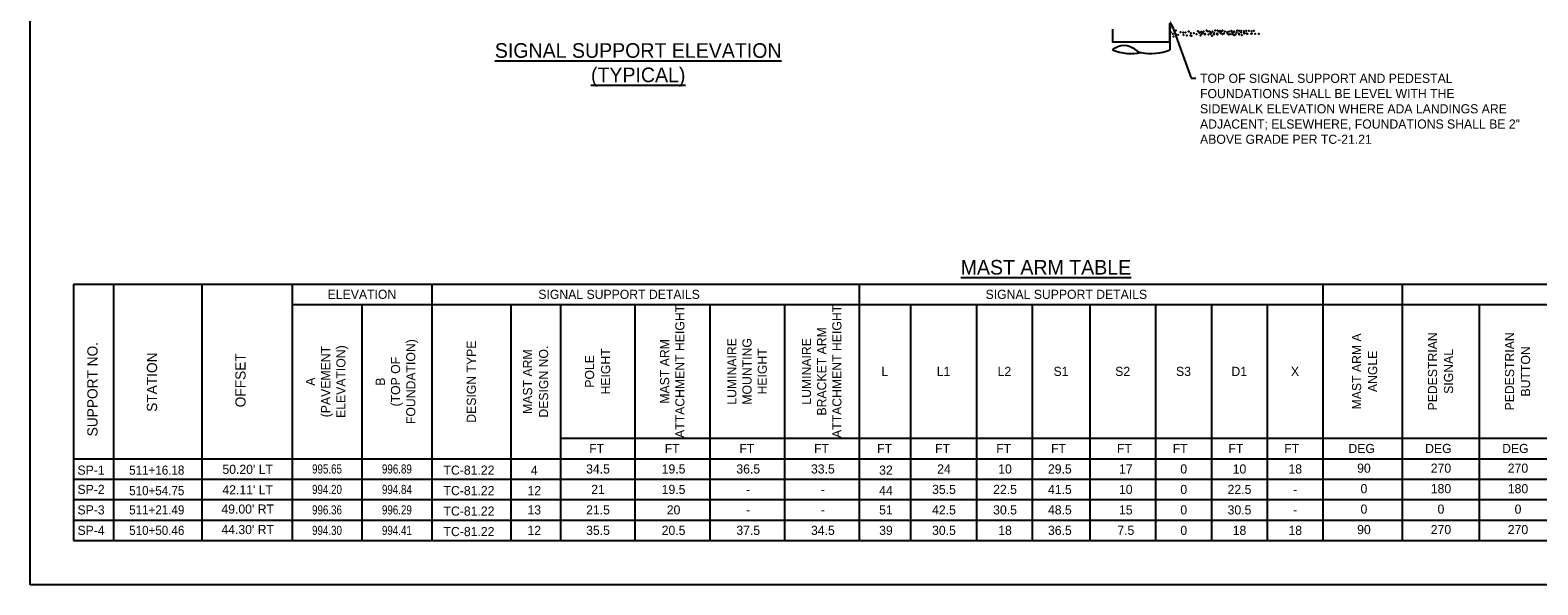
# Model space of a CAD drawing. Header units: feet. Extents: x -492 to 323056, y -284 to 581286.
# Tile 5 of 33: x 63.56 to 84.19, y -138.07 to -130.48. Entities that reach past the tile are written whole.
import ezdxf
from ezdxf import colors
from ezdxf.entities.mleader import LeaderData, LeaderLine
from ezdxf.enums import TextEntityAlignment as Align
from ezdxf.math import Vec2, Vec3

# ---------------------------------------------------------------- set-up
doc = ezdxf.new("R2010")
doc.units = ezdxf.units.FT
doc.header["$MEASUREMENT"] = 0
doc.layers.add('COLUMNS', color=6, linetype='Continuous', plot=False)
for name, color, linetype in [('SH_Data', 7, 'Continuous'), ('ST_Details', 4, 'Continuous'), ('TEXT-DED', 10, 'Continuous')]:
    doc.layers.add(name, color=color, linetype=linetype)
doc.styles.add('Slanted-Normal', font='font31.shx', dxfattribs={"height": 0.14})

msp = doc.modelspace()

# ---------------------------------------------------------------- linework, layer by layer
at = {"layer": 'COLUMNS', "color": 1}
msp.add_lwpolyline([(63.55946, -138.06895), (63.55946, -117.31895), (93.93446, -117.31895), (93.93446, -138.06895)], close=True, dxfattribs=at)
at = {"layer": 'SH_Data'}
for p, q in [((64.15318, -133.95572), (91.8209, -133.95572)), ((64.15318, -133.95572), (64.15318, -137.46396)), ((64.69962, -133.95572), (64.69962, -137.46396)), ((65.91064, -133.95572), (65.91064, -137.46396)), ((67.14362, -133.95572), (67.14362, -137.46396)), ((69.05664, -133.95572), (69.05664, -137.46396)), ((74.90272, -133.95572), (74.90272, -137.46396)), ((81.25039, -133.95572), (81.25039, -137.46396)), ((82.33383, -133.95572), (82.33383, -137.46396)), ((67.14362, -134.23572), (91.8209, -134.23572)), ((68.10013, -134.23572), (68.10013, -137.46396)), ((70.13842, -134.23572), (70.13842, -137.46396)), ((70.81574, -134.23572), (70.81574, -137.46396)), ((71.83532, -134.23572), (71.83532, -137.46396)), ((72.85923, -134.23572), (72.85923, -137.46396)), ((73.88097, -134.23572), (73.88097, -137.46396)), ((75.60807, -134.23572), (75.60807, -137.46396)), ((76.51042, -134.23572), (76.51042, -137.46396)), ((77.27344, -134.23572), (77.27344, -137.46396)), ((78.05896, -134.23572), (78.05896, -137.46396)), ((78.9613, -134.23572), (78.9613, -137.46396)), ((79.72433, -134.23572), (79.72433, -137.46396)), ((80.48736, -134.23572), (80.48736, -137.46396)), ((83.38795, -134.23572), (83.38795, -137.46396)), ((70.81574, -136.06396), (91.8209, -136.06396)), ((64.15318, -136.34396), (91.8209, -136.34396)), ((64.15318, -137.46396), (91.8209, -137.46396))]:
    msp.add_line(p, q, dxfattribs=at)
at = {"layer": 'SH_Data', "color": 247}
for p in [(79.1687, -130.5097), (79.19485, -130.53323), (79.20531, -130.56983), (79.23668, -130.48616), (79.23668, -130.48616), (79.23668, -130.48616), (79.23668, -130.53584), (79.23668, -130.53584), (79.27067, -130.5463), (79.30205, -130.5097), (79.30205, -130.5097), (79.33604, -130.51493), (79.34127, -130.5463), (79.37003, -130.51231), (79.37003, -130.51231), (79.38834, -130.55415), (79.40925, -130.49924), (79.40925, -130.49924), (79.41685, -130.49963), (79.43802, -130.55415), (79.44299, -130.52316), (79.45345, -130.55977), (79.48483, -130.52578), (79.48483, -130.52578), (79.51882, -130.53624), (79.53757, -130.49628), (79.5502, -130.49963), (79.5502, -130.49963), (79.56371, -130.51981), (79.57417, -130.55641), (79.58419, -130.50486), (79.58942, -130.53624), (79.60555, -130.52242), (79.60555, -130.52242), (79.61818, -130.50224), (79.61818, -130.50224), (79.63648, -130.54408), (79.63954, -130.53288), (79.6574, -130.48917), (79.6574, -130.48917), (79.67092, -130.49628), (79.67092, -130.49628), (79.68616, -130.54408), (79.69518, -130.49963), (79.70491, -130.50151), (79.71014, -130.53288), (79.72132, -130.52316), (79.73178, -130.55977), (79.7389, -130.49889), (79.7389, -130.49889), (79.7572, -130.54073), (79.76316, -130.52578), (79.76316, -130.52578), (79.77812, -130.48582), (79.77812, -130.48582), (79.79715, -130.53624), (79.80297, -130.52995), (79.80688, -130.54073), (79.80785, -130.4855), (79.80785, -130.4855), (79.82853, -130.49963), (79.82853, -130.49963), (79.84184, -130.49073), (79.84707, -130.5221), (79.86496, -130.49896), (79.87542, -130.53557), (79.87583, -130.48811), (79.87583, -130.48811), (79.89413, -130.52995), (79.90679, -130.50158), (79.90679, -130.50158), (79.94078, -130.51204), (79.94381, -130.52995), (79.96449, -130.54408), (79.96891, -130.49896), (79.96937, -130.49963), (79.96937, -130.49963), (79.97937, -130.53557), (80.00033, -130.48956), (80.00336, -130.50486), (80.00859, -130.53624), (80.02648, -130.5131), (80.03694, -130.5497), (80.03735, -130.50224), (80.03735, -130.50224), (80.05565, -130.54408), (80.06831, -130.51571), (80.06831, -130.51571), (80.07657, -130.48917), (80.07657, -130.48917), (80.1023, -130.52617), (80.10428, -130.48956), (80.10533, -130.54408), (80.13043, -130.5131), (80.13368, -130.48956), (80.13368, -130.48956), (80.14089, -130.5497), (80.16767, -130.49479), (80.17227, -130.51571), (80.17227, -130.51571), (80.1729, -130.52617), (80.20166, -130.49218), (80.20166, -130.49218), (80.20626, -130.52617), (80.21997, -130.53401), (80.23763, -130.48956), (80.23763, -130.48956), (80.26964, -130.53401), (80.27163, -130.49479), (80.27685, -130.52617), (80.30562, -130.49218), (80.30562, -130.49218), (80.32392, -130.53401), (80.3736, -130.53401)]:
    msp.add_point(p, dxfattribs=at)
at = {"layer": 'ST_Details', "flags": 128}
msp.add_lwpolyline([(78.37261, -130.4682), (78.3727, -130.64254), (79.15635, -130.64101), (79.15635, -130.39096), (79.15635, -130.75075)], dxfattribs=at)
at = {"layer": 'ST_Details', "extrusion": (0, 0, -1)}
msp.add_arc((-78.52932, -130.91715), 0.22861, 46.709905, 133.290095, dxfattribs=at)
at = {"layer": 'ST_Details'}
for centre, radius, start, end in [((78.62641, -130.16519), 0.63822, 246.563113, 282.492154), ((78.77665, -130.66227), 0.12662, 224.333663, 264.47577), ((78.89811, -130.11925), 0.68226, 258.703223, 292.24151)]:
    msp.add_arc(centre, radius, start, end, dxfattribs=at)
at = {"layer": 'TEXT-DED'}
for p, q in [((64.15318, -136.62396), (91.8209, -136.62396)), ((64.15318, -136.90396), (91.8209, -136.90396)), ((64.15318, -137.18396), (91.8209, -137.18396))]:
    msp.add_line(p, q, dxfattribs=at)

# ---------------------------------------------------------------- texts
at = {"layer": 'TEXT-DED', "style": 'Slanted-Normal'}
msp.add_text('%%UMAST ARM TABLE', height=0.2, dxfattribs=at).set_placement((76.29355, -133.62531), align=Align.TOP_LEFT)
for s, p in [('ELEVATION', (68.10013, -134.09572)), ('SIGNAL SUPPORT DETAILS', (71.61904, -134.09572)), ('SIGNAL SUPPORT DETAILS', (77.73996, -134.09572)), ('L', (75.2554, -135.14984)), ('L1', (76.05924, -135.14984)), ('L2', (76.89193, -135.14984)), ('S1', (77.6662, -135.14984)), ('S2', (78.51013, -135.14984)), ('S3', (79.34282, -135.14984)), ('D1', (80.10585, -135.14984)), ('X', (80.86887, -135.14984)), ('FT', (71.31188, -136.20396)), ('FT', (72.34579, -136.20396)), ('FT', (73.36753, -136.20396)), ('FT', (74.38928, -136.20396)), ('FT', (75.25198, -136.20396)), ('FT', (76.04636, -136.20396)), ('FT', (76.88192, -136.20396)), ('FT', (77.63217, -136.20396)), ('FT', (78.53451, -136.20396)), ('FT', (79.29754, -136.20396)), ('FT', (80.06057, -136.20396)), ('FT', (80.8236, -136.20396)), ('DEG', (81.7808, -136.20396)), ('DEG', (82.8308, -136.20396)), ('DEG', (83.88491, -136.20396)), ('SP-1', (64.39279, -136.50043)), ("50.20' LT", (66.53653, -136.48923)), ('TC-81.22', (69.56486, -136.50043)), ('4', (70.45824, -136.50043)), ('34.5', (71.33057, -136.48396)), ('19.5', (72.36448, -136.48396)), ('36.5', (73.38622, -136.48396)), ('33.5', (74.40797, -136.48396)), ('32', (75.27066, -136.50043)), ('24', (76.06504, -136.48396)), ('10', (76.90061, -136.48396)), ('29.5', (77.65086, -136.48396)), ('17', (78.5532, -136.48396)), ('0', (79.34608, -136.48396)), ('10', (80.10911, -136.48396)), ('18', (80.87214, -136.48396)), ('90', (81.81213, -136.47323)), ('270', (82.86625, -136.47323)), ('270', (83.92037, -136.47323)), ('SP-2', (64.39279, -136.76396)), ("42.11' LT", (66.53653, -136.76923)), ('TC-81.22', (69.56486, -136.78043)), ('12', (70.45824, -136.78043)), ('21', (71.33057, -136.76396)), ('19.5', (72.36448, -136.76396)), ('-', (73.38622, -136.76396)), ('-', (74.40797, -136.76396)), ('44', (75.27066, -136.78043)), ('35.5', (76.06504, -136.76396)), ('22.5', (76.90061, -136.76396)), ('41.5', (77.65086, -136.76396)), ('10', (78.5532, -136.76396)), ('0', (79.34608, -136.76396)), ('22.5', (80.10911, -136.76396)), ('-', (80.87214, -136.76396)), ('0', (81.81213, -136.75323)), ('180', (82.86625, -136.75323)), ('180', (83.92037, -136.75323)), ('SP-3', (64.39279, -137.04396)), ("49.00' RT", (66.53653, -137.03276)), ('TC-81.22', (69.56486, -137.06043)), ('13', (70.45824, -137.04396)), ('21.5', (71.33057, -137.04396)), ('20', (72.36448, -137.04396)), ('51', (75.27066, -137.04396)), ('42.5', (76.06504, -137.04396)), ('30.5', (76.90061, -137.04396)), ('48.5', (77.65086, -137.04396)), ('15', (78.5532, -137.04396)), ('0', (79.34608, -137.04396)), ('30.5', (80.10911, -137.04396)), ('0', (81.81213, -137.03323)), ('0', (82.86625, -137.03323)), ('0', (83.92037, -137.03323)), ('-', (73.38622, -137.04396)), ('-', (74.40797, -137.04396)), ('-', (80.87214, -137.04396)), ('SP-4', (64.39279, -137.32396)), ("44.30' RT", (66.53653, -137.31276)), ('TC-81.22', (69.56486, -137.34043)), ('12', (70.45824, -137.32396)), ('35.5', (71.33057, -137.32396)), ('20.5', (72.36448, -137.32396)), ('37.5', (73.38622, -137.32396)), ('34.5', (74.40797, -137.32396)), ('39', (75.27066, -137.32396)), ('30.5', (76.06504, -137.32396)), ('18', (76.90061, -137.32396)), ('36.5', (77.65086, -137.32396)), ('7.5', (78.5532, -137.32396)), ('0', (79.34608, -137.32396)), ('18', (80.10911, -137.32396)), ('18', (80.87214, -137.32396)), ('90', (81.81213, -137.31323)), ('270', (82.86625, -137.31323)), ('270', (83.92037, -137.31323))]:
    msp.add_text(s, height=0.125, dxfattribs=at).set_placement(p, align=Align.MIDDLE_CENTER)
for s, p in [('SUPPORT NO.', (64.41163, -135.3927)), ('STATION', (65.22667, -135.29663)), ('OFFSET', (66.4377, -135.2713))]:
    msp.add_text(s, height=0.14, rotation=90, dxfattribs=at).set_placement(p, align=Align.MIDDLE_CENTER)
for s, width, p in [('511+16.18', 0.95, (65.2924, -136.50043)), ('995.65', 0.8, (67.62187, -136.48396)), ('510+54.75', 0.95, (65.2924, -136.78043)), ('994.20', 0.8, (67.62187, -136.76396)), ('511+21.49', 0.95, (65.2924, -137.04396)), ('996.36', 0.8, (67.62187, -137.04396)), ('510+50.46', 0.95, (65.2924, -137.32396)), ('994.30', 0.8, (67.62187, -137.32396))]:
    msp.add_text(s, height=0.125, dxfattribs=dict(at, width=width)).set_placement(p, align=Align.MIDDLE_CENTER)
at = {"layer": 'TEXT-DED', "color": 5, "style": 'Slanted-Normal', "width": 0.8}
for s, p in [('996.89', (68.57839, -136.48396)), ('994.84', (68.57839, -136.76396)), ('996.29', (68.57839, -137.04396)), ('994.41', (68.57839, -137.32396))]:
    msp.add_text(s, height=0.125, dxfattribs=at).set_placement(p, align=Align.MIDDLE_CENTER)
at = {"layer": 'TEXT-DED', "insert": (71.8805, -131.25407), "char_height": 0.2, "attachment_point": 8, "style": 'Slanted-Normal'}
msp.add_mtext('\\LSIGNAL SUPPORT ELEVATION\\P(TYPICAL)', dxfattribs=at)
at = {"layer": 'TEXT-DED', "char_height": 0.125, "attachment_point": 5, "rotation": 90, "style": 'Slanted-Normal'}
for s, insert, width in [('\\pxqc;MAST ARM ATTACHMENT HEIGHT ', (72.34727, -135.14984), 1.8149352), ('\\pxqc;LUMINAIRE \\PBRACKET ARM ATTACHMENT HEIGHT ', (74.39184, -135.14984), 1.8149352), ('\\pxqc;LUMINAIRE MOUNTING HEIGHT ', (73.3701, -135.14984), 1.5063788), ('A \\P(PAVEMENT ELEVATION)', (67.62187, -135.28984), 1.5256152), ('B \\P(TOP OF FOUNDATION)', (68.57839, -135.28984), 1.5256152), ('DESIGN TYPE', (69.59753, -135.28984), 1.5256152)]:
    msp.add_mtext(s, dxfattribs=dict(at, insert=insert, width=width))
at = {"layer": 'TEXT-DED', "char_height": 0.125, "attachment_point": 5, "rotation": 90, "line_spacing_factor": 1.05, "style": 'Slanted-Normal'}
for s, insert, width in [('MAST ARM DESIGN NO.', (70.47708, -135.28984), 1.5089324), ('POLE\\PHEIGHT', (71.32553, -135.14984), 1.8693159)]:
    msp.add_mtext(s, dxfattribs=dict(at, insert=insert, width=width))
for s, insert in [('MAST ARM A\\PANGLE', (81.82197, -135.14984)), ('PEDESTRIAN\\PSIGNAL', (82.86089, -135.14984)), ('PEDESTRIAN\\PBUTTON', (83.91501, -135.14984))]:
    msp.add_mtext(s, dxfattribs=dict(at, insert=insert))

# ---------------------------------------------------------------- leaders
at = {"layer": 'TEXT-DED'}
ml = msp.add_multileader_mtext('Standard', dxfattribs=at)
ml.set_content('TOP OF SIGNAL SUPPORT AND PEDESTAL\\PFOUNDATIONS SHALL BE LEVEL WITH THE\\PSIDEWALK ELEVATION WHERE ADA LANDINGS ARE ADJACENT; ELSEWHERE, FOUNDATIONS SHALL BE 2" ABOVE GRADE PER TC-21.21', color=256, style='Slanted-Normal')
ml.set_leader_properties()
ml.build(insert=Vec2(0, 0))
ml.multileader.update_dxf_attribs({"dogleg_length": 0.06, "arrow_head_size": 0.125})
ctx = ml.context
ctx.base_point, ctx.char_height, ctx.arrow_head_size, ctx.landing_gap_size, ctx.plane_origin = Vec3(79.50945, -131.14128), 0.125, 0.125, 0.06, Vec3(82.14046, -129.99345)
notes = []
notes.append((ctx, [(1, (1, 1, 0), (79.44945, -131.14128), (1, 0), 0.06, [(0, [(79.15635, -130.34075)], 0, [])])]))
ctx.mtext.insert, ctx.mtext.width, ctx.mtext.flow_direction = Vec3(79.56945, -131.07878), 4.4761173, 5
for ctx, leaders in notes:
    for number, flags, end, landing, length, lines in leaders:
        leader = LeaderData()
        leader.index, (leader.has_last_leader_line, leader.has_dogleg_vector, leader.attachment_direction) = number, flags
        leader.last_leader_point, leader.dogleg_vector, leader.dogleg_length = Vec3(end), Vec3(landing), length
        for number, points, colour, breaks in lines:
            line = LeaderLine()
            line.index, line.vertices, line.color, line.breaks = number, Vec3.list(points), colors.encode_raw_color(colour), breaks
            leader.lines.append(line)
        ctx.leaders.append(leader)

doc.saveas('drawing.dxf')
